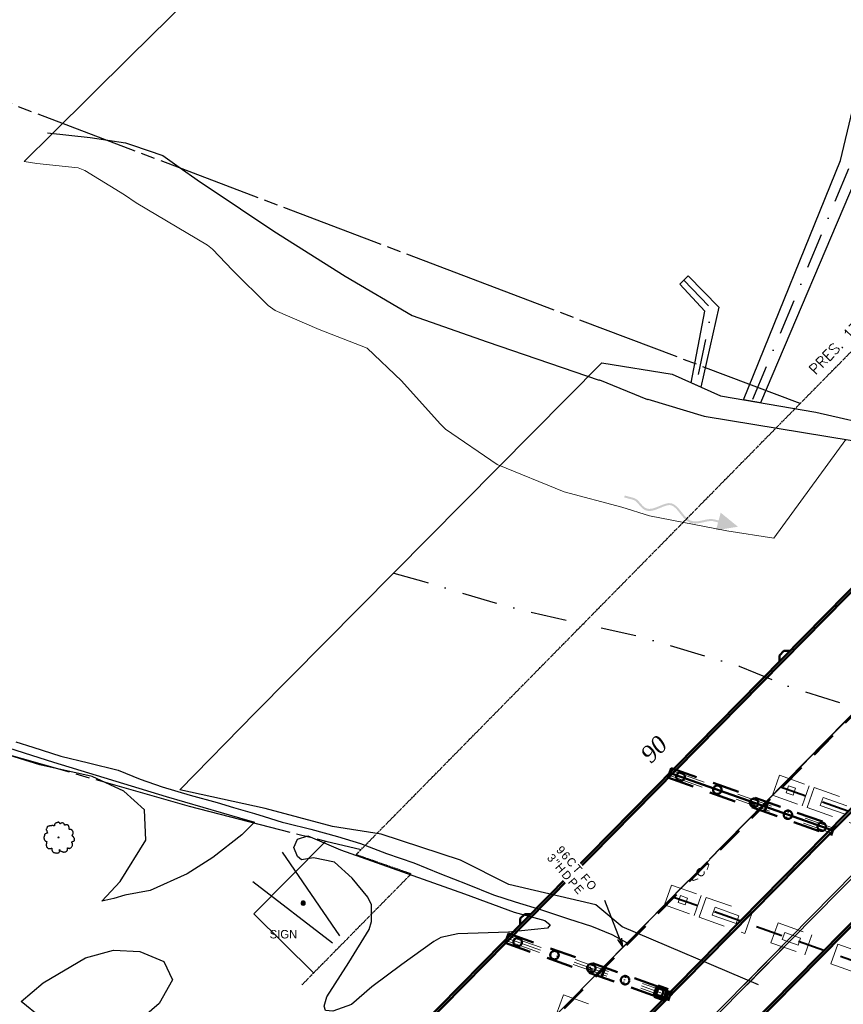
# Model space of a CAD drawing. Extents: x 817093 to 1967201, y 332401 to 800054.
# Tile 9 of 256: x 1960600 to 1960990, y 797492 to 797959. Entities that reach past the tile are written whole.
import ezdxf
from ezdxf.enums import TextEntityAlignment as Align

# ---------------------------------------------------------------- set-up
doc = ezdxf.new("R2010")
doc.units = 0
doc.header["$MEASUREMENT"] = 0
for name, pattern in [('DGN Style 2', [21.105839, 12.663503, -8.442336]), ('DGN Style 4', [33.790448, 16.884671, -8.442336, 0.021106, -8.442336]), ('HIDDEN', [0.375, 0.25, -0.125]), ('PHANTOM2', [1.25, 0.625, -0.125, 0.125, -0.125, 0.125, -0.125]), ('R W OR PROPERTY LINE', [62.339, 49.215, -3.281, 6.562, -3.281]), ('TREE LINE', [22.253, -11.1265, -11.1265])]:
    doc.linetypes.add(name, pattern=pattern)
doc.layers.get('0').update_dxf_attribs({"lineweight": 120})
for name, color, linetype, lineweight in [('BR_CENTER LINES', 254, 'DGN Style 4', 13), ('BR_CONCRETE', 91, 'Continuous', 106), ('BR_EXISTING_BRIDGE', 220, 'DGN Style 2', 40), ('RD_DTM_Obscure', 171, 'Continuous', 0), ('RD_EX_BldgApp', 40, 'Continuous', 30), ('RD_EX_Bridge', 220, 'Continuous', 30), ('RD_EX_DV_Prop', 7, 'R W OR PROPERTY LINE', 30), ('RD_EX_H2O', 172, 'Continuous', 30), ('RD_EX_H2O_BlueLn', 171, 'Continuous', 30), ('RD_EX_H2O_txCode', 7, 'Continuous', 0), ('RD_EX_RW', 8, 'PHANTOM2', 30), ('RD_EX_RW_TX', 60, 'Continuous', 30), ('RD_EX_SU_Trfc', 20, 'HIDDEN', 30), ('RD_EX_SU_TX_Trfc', 20, 'Continuous', 30), ('RD_EX_VEG', 102, 'Continuous', 30), ('RD_HC_TX_Sta50', 120, 'Continuous', 30)]:
    doc.layers.add(name, color=color, linetype=linetype, lineweight=lineweight)
doc.layers.add('FUTURE BRIDGE', color=7, linetype='Continuous', lineweight=50, true_color=0xa6837d)
doc.styles.add('L80', font='simplex.shx', dxfattribs={"height": 0.08})
doc.styles.get("Standard").update_dxf_attribs({"font": 'simplex.shx'})
doc.styles.add('Style-arial', font='arial.shx')
doc.styles.add('Style-font023', font='font023.shx')
doc.styles.add('Style-timesi', font='timesi.shx')
doc.styles.add('Style-USTN_ENGNRG', font='USTN_ENGNRG.shx')
doc.styles.add('SUE', font='font001.shx', dxfattribs={"height": 13.12336})
doc.linetypes.add('SRTF1', pattern='A,125,["TF1",Style-arial,S=8.33333e-05,R=0,X=0,Y=0],125', length=250)
doc.dimstyles.new('Annotative', dxfattribs={"dimtxt": 0.18, "dimasz": 0.18, "dimexe": 0.18, "dimexo": 0.0625, "dimgap": 0.09, "dimtad": 0, "dimtih": 1, "dimtoh": 1, "dimdec": 4, "dimzin": 0, "dimdsep": 46, "dimtxsty": 'Standard', "dimcen": 0.09, "dimadec": 0, "dimazin": 0, "dimtfac": 1, "dimtdec": 4, "dimtofl": 0, "dimtmove": 0, "dimatfit": 3, "dimfxl": 1, "dimtolj": 1, "dimtzin": 0, "dimarcsym": 0})

# ---------------------------------------------------------------- blocks, each defined once
blk = doc.blocks.new('SIGNPOLE')
at = {"layer": 'RD_EX_BldgApp', "color": 40, "linetype": 'Continuous', "lineweight": 30, "flags": 128}
for points in [[(-0.53, -0.85), (0.01, -1.01), (0.55, -0.85), (0.92, -0.43), (1.01, 0.13), (0.79, 0.64), (0.33, 0.97), (-0.23, 0.99), (-0.72, 0.71), (-0.99, 0.22), (-0.95, -0.34), (-0.62, -0.8), (-0.53, -0.85)], [(-0.43, -0.68), (0.06, -0.8), (0.52, -0.61), (0.79, -0.19), (0.75, 0.31), (0.43, 0.69), (-0.05, 0.81), (-0.52, 0.63), (-0.78, 0.2), (-0.75, -0.3), (-0.43, -0.68)], [(-0.32, -0.51), (0.1, -0.59), (0.48, -0.38), (0.61, 0.03), (0.44, 0.43), (0.05, 0.61), (-0.37, 0.49), (-0.59, 0.12), (-0.52, -0.3), (-0.32, -0.51)], [(-0.21, -0.34), (0.13, -0.38), (0.38, -0.13), (0.35, 0.21), (0.06, 0.41), (-0.27, 0.3), (-0.4, -0.02), (-0.23, -0.32), (-0.21, -0.34)], [(-0.1, -0.17), (0.13, -0.15), (0.19, 0.08), (-0.01, 0.21), (-0.19, 0.05), (-0.1, -0.17)]]:
    blk.add_lwpolyline(points, dxfattribs=at)
blk = doc.blocks.new('TerminatorOpen_0.5')
at = {"color": 0, "linetype": 'ByBlock', "lineweight": -2}
for q in [(-1, 0.25), (-1, 0), (-1, -0.25)]:
    blk.add_line((0, 0), q, dxfattribs=at)
blk = doc.blocks.new('T1')
at = {"layer": 'RD_EX_VEG', "color": 102, "lineweight": 30}
for centre, radius in [((0, 0), 0.25), ((-0.01, -0.02), 0.0001)]:
    blk.add_circle(centre, radius, dxfattribs=at)
blk.add_open_spline([(0.13, 7.17), (0.03, 7.2), (-0.07, 7.21), (-0.17, 7.19), (-0.28, 7.17), (-0.39, 7.13), (-0.49, 7.09), (-0.58, 7.06), (-0.66, 7.02), (-0.74, 6.99), (-0.82, 6.96), (-0.89, 6.94), (-0.97, 6.92), (-1.04, 6.89), (-1.12, 6.85), (-1.19, 6.82), (-1.3, 6.77), (-1.39, 6.71), (-1.49, 6.64), (-1.58, 6.59), (-1.65, 6.52), (-1.72, 6.44), (-1.78, 6.37), (-1.82, 6.28), (-1.84, 6.19), (-1.86, 6.12), (-1.88, 6.04), (-1.89, 5.97), (-1.91, 5.88), (-1.93, 5.78), (-1.94, 5.69), (-1.95, 5.64), (-1.89, 5.57), (-1.94, 5.52), (-1.98, 5.48), (-2.03, 5.49), (-2.07, 5.49), (-2.12, 5.5), (-2.17, 5.51), (-2.22, 5.52), (-2.3, 5.54), (-2.38, 5.59), (-2.47, 5.59), (-2.55, 5.59), (-2.63, 5.59), (-2.72, 5.59), (-2.8, 5.59), (-2.88, 5.59), (-2.97, 5.59), (-3.08, 5.59), (-3.2, 5.57), (-3.32, 5.57), (-3.43, 5.56), (-3.55, 5.58), (-3.67, 5.57), (-3.76, 5.56), (-3.85, 5.53), (-3.94, 5.52), (-4.05, 5.5), (-4.16, 5.49), (-4.27, 5.47), (-4.39, 5.44), (-4.52, 5.39), (-4.64, 5.34), (-4.76, 5.3), (-4.87, 5.26), (-4.99, 5.22), (-5.11, 5.17), (-5.21, 5.08), (-5.29, 4.97), (-5.4, 4.82), (-5.47, 4.66), (-5.54, 4.49), (-5.59, 4.38), (-5.62, 4.26), (-5.67, 4.14), (-5.7, 4.06), (-5.81, 3.98), (-5.82, 3.89), (-5.82, 3.75), (-5.73, 3.59), (-5.67, 3.44), (-5.61, 3.32), (-5.52, 3.22), (-5.49, 3.09), (-5.48, 3.03), (-5.48, 2.96), (-5.47, 2.89), (-5.44, 2.75), (-5.43, 2.61), (-5.39, 2.47), (-5.37, 2.39), (-5.33, 2.32), (-5.29, 2.24), (-5.26, 2.17), (-5.12, 2.1), (-5.17, 2.04), (-5.18, 2.03), (-5.21, 2.02), (-5.24, 2.02), (-5.37, 2), (-5.49, 2), (-5.62, 1.97), (-5.72, 1.94), (-5.82, 1.91), (-5.92, 1.87), (-6.07, 1.81), (-6.2, 1.73), (-6.34, 1.64), (-6.43, 1.59), (-6.51, 1.52), (-6.57, 1.42), (-6.62, 1.32), (-6.65, 1.21), (-6.67, 1.09), (-6.69, 0.98), (-6.66, 0.86), (-6.69, 0.74), (-6.71, 0.67), (-6.77, 0.62), (-6.79, 0.55), (-6.82, 0.45), (-6.84, 0.36), (-6.86, 0.27), (-6.87, 0.25), (-6.88, 0.22), (-6.89, 0.2), (-6.92, 0.09), (-6.94, -0.02), (-6.94, -0.13), (-6.93, -0.28), (-6.86, -0.43), (-6.84, -0.58), (-6.82, -0.69), (-6.85, -0.81), (-6.81, -0.93), (-6.79, -1.01), (-6.74, -1.09), (-6.69, -1.15), (-6.64, -1.22), (-6.59, -1.27), (-6.54, -1.33), (-6.48, -1.41), (-6.44, -1.5), (-6.37, -1.58), (-6.26, -1.69), (-6.11, -1.75), (-5.97, -1.8), (-5.86, -1.84), (-5.75, -1.87), (-5.64, -1.9), (-5.58, -1.92), (-5.49, -1.88), (-5.44, -1.93), (-5.3, -2.06), (-5.59, -2.25), (-5.62, -2.43), (-5.63, -2.54), (-5.64, -2.66), (-5.67, -2.78), (-5.69, -2.91), (-5.77, -3.04), (-5.79, -3.18), (-5.79, -3.2), (-5.79, -3.23), (-5.79, -3.25), (-5.8, -3.41), (-5.85, -3.57), (-5.84, -3.73), (-5.83, -3.85), (-5.73, -3.94), (-5.69, -4.05), (-5.65, -4.17), (-5.68, -4.32), (-5.62, -4.43), (-5.57, -4.51), (-5.5, -4.58), (-5.44, -4.65), (-5.35, -4.76), (-5.26, -4.86), (-5.17, -4.95), (-5.07, -5.05), (-4.97, -5.12), (-4.84, -5.18), (-4.68, -5.26), (-4.51, -5.29), (-4.34, -5.3), (-4.21, -5.31), (-4.07, -5.32), (-3.94, -5.28), (-3.75, -5.22), (-3.56, -5.16), (-3.37, -5.1), (-3.28, -5.08), (-3.2, -5.02), (-3.12, -5.03), (-3.06, -5.03), (-3.14, -5.14), (-3.14, -5.2), (-3.13, -5.33), (-3.12, -5.45), (-3.12, -5.58), (-3.11, -5.72), (-3.14, -5.86), (-3.12, -6), (-3.09, -6.12), (-3.01, -6.22), (-2.97, -6.33), (-2.93, -6.42), (-2.9, -6.51), (-2.87, -6.6), (-2.83, -6.69), (-2.78, -6.77), (-2.72, -6.85), (-2.63, -6.96), (-2.52, -7.04), (-2.39, -7.08), (-2.26, -7.12), (-2.12, -7.11), (-1.99, -7.15), (-1.85, -7.19), (-1.71, -7.27), (-1.57, -7.3), (-1.42, -7.34), (-1.27, -7.36), (-1.12, -7.38), (-0.95, -7.4), (-0.78, -7.41), (-0.62, -7.4), (-0.41, -7.39), (-0.22, -7.32), (-0.02, -7.25), (0.08, -7.22), (0.19, -7.21), (0.26, -7.13), (0.3, -7.07), (0.32, -7.01), (0.36, -6.95), (0.43, -6.83), (0.5, -6.71), (0.56, -6.58), (0.59, -6.51), (0.51, -6.43), (0.51, -6.35), (0.49, -6.16), (0.45, -5.78), (0.53, -5.75), (0.56, -5.74), (0.6, -5.87), (0.63, -5.93), (0.69, -6.04), (0.72, -6.17), (0.81, -6.28), (0.93, -6.44), (1.13, -6.49), (1.31, -6.58), (1.44, -6.64), (1.57, -6.7), (1.71, -6.75), (1.86, -6.81), (2.02, -6.85), (2.18, -6.9), (2.28, -6.93), (2.38, -6.98), (2.48, -6.98), (2.64, -6.98), (2.8, -6.93), (2.96, -6.9), (3.08, -6.88), (3.21, -6.85), (3.33, -6.83), (3.46, -6.8), (3.58, -6.76), (3.71, -6.7), (3.83, -6.64), (3.92, -6.53), (4.01, -6.43), (4.08, -6.34), (4.16, -6.26), (4.18, -6.15), (4.2, -6.06), (4.21, -5.97), (4.23, -5.88), (4.25, -5.75), (4.28, -5.63), (4.31, -5.5), (4.32, -5.44), (4.35, -5.39), (4.36, -5.33), (4.36, -5.27), (4.3, -5.21), (4.28, -5.15), (4.25, -5.07), (4.16, -4.92), (4.23, -4.9), (4.25, -4.9), (4.28, -4.92), (4.31, -4.93), (4.36, -4.94), (4.42, -4.96), (4.48, -4.98), (4.58, -5.01), (4.66, -5.06), (4.75, -5.1), (4.83, -5.13), (4.9, -5.16), (4.98, -5.18), (5.08, -5.2), (5.2, -5.18), (5.3, -5.15), (5.4, -5.13), (5.49, -5.09), (5.58, -5.05), (5.74, -4.98), (5.91, -4.92), (6.03, -4.78), (6.15, -4.63), (6.21, -4.46), (6.3, -4.3), (6.39, -4.17), (6.49, -4.06), (6.58, -3.9), (6.64, -3.8), (6.66, -3.69), (6.65, -3.58), (6.65, -3.5), (6.62, -3.43), (6.6, -3.35), (6.58, -3.19), (6.63, -3.02), (6.58, -2.85), (6.55, -2.75), (6.42, -2.7), (6.38, -2.6), (6.36, -2.56), (6.34, -2.52), (6.33, -2.48), (6.28, -2.35), (6.19, -2.21), (6.23, -2.08), (6.24, -2.05), (6.27, -2.04), (6.3, -2.03), (6.4, -2), (6.49, -2.01), (6.58, -1.98), (6.7, -1.94), (6.83, -1.9), (6.95, -1.85), (7.05, -1.82), (7.14, -1.78), (7.23, -1.73), (7.31, -1.69), (7.39, -1.64), (7.45, -1.55), (7.51, -1.48), (7.53, -1.41), (7.53, -1.33), (7.53, -1.2), (7.5, -1.06), (7.5, -0.93), (7.51, -0.8), (7.59, -0.66), (7.55, -0.53), (7.54, -0.47), (7.51, -0.43), (7.48, -0.38), (7.45, -0.33), (7.41, -0.28), (7.38, -0.23), (7.34, -0.17), (7.34, -0.09), (7.3, -0.03), (7.26, 0.03), (7.2, 0.06), (7.15, 0.12), (7.12, 0.17), (7.09, 0.23), (7.05, 0.27), (7.02, 0.31), (6.99, 0.34), (6.95, 0.37), (6.91, 0.42), (6.87, 0.47), (6.83, 0.52), (6.78, 0.57), (6.71, 0.61), (6.65, 0.65), (6.61, 0.67), (6.55, 0.66), (6.5, 0.7), (6.46, 0.73), (6.43, 0.8), (6.45, 0.84), (6.49, 0.91), (6.56, 0.97), (6.6, 1.04), (6.62, 1.08), (6.64, 1.11), (6.65, 1.14), (6.68, 1.22), (6.66, 1.3), (6.68, 1.37), (6.72, 1.5), (6.87, 1.58), (6.9, 1.72), (6.94, 1.85), (6.97, 1.99), (6.95, 2.12), (6.94, 2.26), (6.92, 2.4), (6.9, 2.54), (6.89, 2.64), (6.88, 2.73), (6.85, 2.82), (6.83, 2.92), (6.77, 3.01), (6.7, 3.09), (6.64, 3.18), (6.57, 3.26), (6.5, 3.34), (6.46, 3.4), (6.43, 3.46), (6.38, 3.52), (6.33, 3.57), (6.27, 3.61), (6.2, 3.64), (6.1, 3.7), (5.99, 3.74), (5.88, 3.77), (5.8, 3.79), (5.71, 3.81), (5.63, 3.82), (5.51, 3.83), (5.4, 3.81), (5.28, 3.82), (5.21, 3.82), (5.14, 3.82), (5.08, 3.87), (5.06, 3.88), (5.1, 3.9), (5.1, 3.92), (5.1, 3.97), (5.1, 4.02), (5.1, 4.07), (5.1, 4.16), (5.1, 4.25), (5.1, 4.34), (5.1, 4.5), (5.06, 4.64), (5.03, 4.79), (4.99, 4.96), (4.92, 5.12), (4.88, 5.29), (4.88, 5.3), (4.88, 5.31), (4.88, 5.32), (4.87, 5.41), (4.84, 5.49), (4.78, 5.57), (4.71, 5.65), (4.64, 5.72), (4.56, 5.77), (4.5, 5.8), (4.44, 5.83), (4.38, 5.87), (4.31, 5.91), (4.26, 5.96), (4.18, 5.99), (4.1, 6.03), (4.01, 6.02), (3.93, 6.02), (3.83, 6.02), (3.73, 6.02), (3.63, 6.02), (3.54, 6.01), (3.45, 6), (3.36, 5.97), (3.28, 5.94), (3.22, 5.9), (3.16, 5.87), (3.09, 5.83), (3.03, 5.71), (2.98, 5.74), (2.94, 5.77), (2.92, 5.84), (2.91, 5.89), (2.87, 5.99), (2.84, 6.09), (2.81, 6.19), (2.79, 6.24), (2.77, 6.29), (2.76, 6.34), (2.73, 6.42), (2.66, 6.46), (2.61, 6.52), (2.53, 6.59), (2.47, 6.66), (2.38, 6.72), (2.24, 6.81), (2.08, 6.83), (1.93, 6.84), (1.73, 6.86), (1.51, 6.85), (1.31, 6.77), (1.19, 6.72), (1.1, 6.64), (1.01, 6.57), (0.95, 6.52), (0.9, 6.39), (0.86, 6.39), (0.83, 6.39), (0.83, 6.48), (0.81, 6.52), (0.75, 6.59), (0.66, 6.64), (0.61, 6.72), (0.57, 6.77), (0.56, 6.85), (0.51, 6.89), (0.45, 6.94), (0.39, 6.98), (0.33, 7.02), (0.28, 7.05), (0.23, 7.09), (0.18, 7.12), (0.15, 7.14), (0.12, 7.15), (0.08, 7.17)], degree=3, knots=[0, 0, 0, 0, 0.004602, 0.004602, 0.004602, 0.0098, 0.0098, 0.0098, 0.013917, 0.013917, 0.013917, 0.017544, 0.017544, 0.017544, 0.021308, 0.021308, 0.021308, 0.026617, 0.026617, 0.026617, 0.031221, 0.031221, 0.031221, 0.035494, 0.035494, 0.035494, 0.039018, 0.039018, 0.039018, 0.04329, 0.04329, 0.04329, 0.045967, 0.045967, 0.045967, 0.047915, 0.047915, 0.047915, 0.050241, 0.050241, 0.050241, 0.054231, 0.054231, 0.054231, 0.058053, 0.058053, 0.058053, 0.061876, 0.061876, 0.061876, 0.06724, 0.06724, 0.06724, 0.072591, 0.072591, 0.072591, 0.076864, 0.076864, 0.076864, 0.081892, 0.081892, 0.081892, 0.087935, 0.087935, 0.087935, 0.093617, 0.093617, 0.093617, 0.099587, 0.099587, 0.099587, 0.107793, 0.107793, 0.107793, 0.113475, 0.113475, 0.113475, 0.117933, 0.117933, 0.117933, 0.125184, 0.125184, 0.125184, 0.131168, 0.131168, 0.131168, 0.13425, 0.13425, 0.13425, 0.140847, 0.140847, 0.140847, 0.144612, 0.144612, 0.144612, 0.148218, 0.148218, 0.148218, 0.149426, 0.149426, 0.149426, 0.155211, 0.155211, 0.155211, 0.160045, 0.160045, 0.160045, 0.167398, 0.167398, 0.167398, 0.172263, 0.172263, 0.172263, 0.177462, 0.177462, 0.177462, 0.182827, 0.182827, 0.182827, 0.186244, 0.186244, 0.186244, 0.190603, 0.190603, 0.190603, 0.191812, 0.191812, 0.191812, 0.196839, 0.196839, 0.196839, 0.203887, 0.203887, 0.203887, 0.209251, 0.209251, 0.209251, 0.213186, 0.213186, 0.213186, 0.216709, 0.216709, 0.216709, 0.221375, 0.221375, 0.221375, 0.228392, 0.228392, 0.228392, 0.23359, 0.23359, 0.23359, 0.236672, 0.236672, 0.236672, 0.244771, 0.244771, 0.244771, 0.250176, 0.250176, 0.250176, 0.256583, 0.256583, 0.256583, 0.257729, 0.257729, 0.257729, 0.265032, 0.265032, 0.265032, 0.270505, 0.270505, 0.270505, 0.27635, 0.27635, 0.27635, 0.280708, 0.280708, 0.280708, 0.286931, 0.286931, 0.286931, 0.292974, 0.292974, 0.292974, 0.300854, 0.300854, 0.300854, 0.306982, 0.306982, 0.306982, 0.316171, 0.316171, 0.316171, 0.32016, 0.32016, 0.32016, 0.322863, 0.322863, 0.322863, 0.32861, 0.32861, 0.32861, 0.335107, 0.335107, 0.335107, 0.340579, 0.340579, 0.340579, 0.345053, 0.345053, 0.345053, 0.349511, 0.349511, 0.349511, 0.355554, 0.355554, 0.355554, 0.361775, 0.361775, 0.361775, 0.368666, 0.368666, 0.368666, 0.375641, 0.375641, 0.375641, 0.383294, 0.383294, 0.383294, 0.39275, 0.39275, 0.39275, 0.397368, 0.397368, 0.397368, 0.40045, 0.40045, 0.40045, 0.406947, 0.406947, 0.406947, 0.410472, 0.410472, 0.410472, 0.419653, 0.419653, 0.419653, 0.422735, 0.422735, 0.422735, 0.428718, 0.428718, 0.428718, 0.437632, 0.437632, 0.437632, 0.444307, 0.444307, 0.444307, 0.451922, 0.451922, 0.451922, 0.456651, 0.456651, 0.456651, 0.464002, 0.464002, 0.464002, 0.46985, 0.46985, 0.46985, 0.475892, 0.475892, 0.475892, 0.482114, 0.482114, 0.482114, 0.487098, 0.487098, 0.487098, 0.491371, 0.491371, 0.491371, 0.497217, 0.497217, 0.497217, 0.5, 0.5, 0.5, 0.504396, 0.504396, 0.504396, 0.510281, 0.510281, 0.510281, 0.512105, 0.512105, 0.512105, 0.516306, 0.516306, 0.516306, 0.52328, 0.52328, 0.52328, 0.528756, 0.528756, 0.528756, 0.53628, 0.53628, 0.53628, 0.543035, 0.543035, 0.543035, 0.555209, 0.555209, 0.555209, 0.56788, 0.56788, 0.56788, 0.579085, 0.579085, 0.579085, 0.586784, 0.586784, 0.586784, 0.592106, 0.592106, 0.592106, 0.603662, 0.603662, 0.603662, 0.611054, 0.611054, 0.611054, 0.614161, 0.614161, 0.614161, 0.623679, 0.623679, 0.623679, 0.625761, 0.625761, 0.625761, 0.632213, 0.632213, 0.632213, 0.641338, 0.641338, 0.641338, 0.648312, 0.648312, 0.648312, 0.654893, 0.654893, 0.654893, 0.660368, 0.660368, 0.660368, 0.669619, 0.669619, 0.669619, 0.678925, 0.678925, 0.678925, 0.682797, 0.682797, 0.682797, 0.686957, 0.686957, 0.686957, 0.69189, 0.69189, 0.69189, 0.696786, 0.696786, 0.696786, 0.700948, 0.700948, 0.700948, 0.704213, 0.704213, 0.704213, 0.708721, 0.708721, 0.708721, 0.713685, 0.713685, 0.713685, 0.717335, 0.717335, 0.717335, 0.720985, 0.720985, 0.720985, 0.726756, 0.726756, 0.726756, 0.729337, 0.729337, 0.729337, 0.734563, 0.734563, 0.734563, 0.744169, 0.744169, 0.744169, 0.753475, 0.753475, 0.753475, 0.763354, 0.763354, 0.763354, 0.769808, 0.769808, 0.769808, 0.777039, 0.777039, 0.777039, 0.784429, 0.784429, 0.784429, 0.789394, 0.789394, 0.789394, 0.794359, 0.794359, 0.794359, 0.802397, 0.802397, 0.802397, 0.808283, 0.808283, 0.808283, 0.816362, 0.816362, 0.816362, 0.821122, 0.821122, 0.821122, 0.822413, 0.822413, 0.822413, 0.825875, 0.825875, 0.825875, 0.832224, 0.832224, 0.832224, 0.842755, 0.842755, 0.842755, 0.854807, 0.854807, 0.854807, 0.855384, 0.855384, 0.855384, 0.861599, 0.861599, 0.861599, 0.868548, 0.868548, 0.868548, 0.8732, 0.8732, 0.8732, 0.878646, 0.878646, 0.878646, 0.884446, 0.884446, 0.884446, 0.891371, 0.891371, 0.891371, 0.897824, 0.897824, 0.897824, 0.902987, 0.902987, 0.902987, 0.907951, 0.907951, 0.907951, 0.911823, 0.911823, 0.911823, 0.919124, 0.919124, 0.919124, 0.922773, 0.922773, 0.922773, 0.928094, 0.928094, 0.928094, 0.935042, 0.935042, 0.935042, 0.945826, 0.945826, 0.945826, 0.960357, 0.960357, 0.960357, 0.968681, 0.968681, 0.968681, 0.974002, 0.974002, 0.974002, 0.977108, 0.977108, 0.977108, 0.983639, 0.983639, 0.983639, 0.988292, 0.988292, 0.988292, 0.993257, 0.993257, 0.993257, 0.997418, 0.997418, 0.997418, 1, 1, 1, 1], dxfattribs=at)
blk = doc.blocks.new('*U117')
at = {"layer": 'BR_EXISTING_BRIDGE', "linetype": 'DGN Style 2', "lineweight": 0}
for p, q in [((-136.99, -62.01), (-133.64, -52.59)), ((-133.64, -52.59), (-119.51, -57.6)), ((-129.31, -57.57), (-130.48, -60.87)), ((-129.31, -57.57), (-126.01, -58.75)), ((-126.01, -58.75), (-127.18, -62.04)), ((-122.85, -67.03), (-119.51, -57.6)), ((-117.15, -58.44), (-120.5, -67.86)), ((-117.15, -58.44), (-95.48, -66.13)), ((-136.99, -62.01), (-122.85, -67.03)), ((-130.48, -60.87), (-127.18, -62.04)), ((-112.97, -63.11), (-114.31, -66.88)), ((-112.97, -63.11), (-101.66, -67.12)), ((-120.5, -67.86), (-98.82, -75.55)), ((-114.31, -66.88), (-103, -70.89)), ((-188.18, -114.06), (-184.84, -104.63)), ((-184.84, -104.63), (-170.7, -109.65)), ((-180.51, -109.62), (-181.68, -112.91)), ((-180.51, -109.62), (-177.21, -110.79)), ((-177.21, -110.79), (-178.38, -114.08)), ((-174.04, -119.07), (-170.7, -109.65)), ((-168.35, -110.48), (-171.69, -119.9)), ((-168.35, -110.48), (-146.67, -118.17)), ((-188.18, -114.06), (-174.04, -119.07)), ((-181.68, -112.91), (-178.38, -114.08)), ((-164.17, -115.15), (-165.5, -118.92)), ((-164.17, -115.15), (-152.86, -119.16)), ((-171.69, -119.9), (-150.01, -127.59)), ((-165.5, -118.92), (-154.19, -122.93)), ((-152.86, -119.16), (-154.19, -122.93)), ((-146.67, -118.17), (-150.01, -127.59)), ((-134.32, -122.55), (-137.67, -131.97)), ((-134.32, -122.55), (-118.3, -128.23)), ((-131.17, -127.12), (-132.34, -130.41)), ((-132.34, -130.41), (-124.8, -133.09)), ((-131.17, -127.12), (-123.63, -129.79)), ((-123.63, -129.79), (-124.8, -133.09)), ((-118.3, -128.23), (-121.64, -137.66)), ((-137.67, -131.97), (-121.64, -137.66)), ((-105.95, -132.61), (-109.3, -142.04)), ((-105.95, -132.61), (-84.28, -140.3)), ((-109.3, -142.04), (-87.62, -149.72)), ((-239.37, -166.1), (-236.03, -156.67)), ((-236.03, -156.67), (-221.89, -161.69))]:
    blk.add_line(p, q, dxfattribs=at)
at = {"layer": 'BR_EXISTING_BRIDGE'}
for p, q in [((-133.07, -58.1), (-20.46, -98.04)), ((-184.27, -110.14), (-71.66, -150.08))]:
    blk.add_line(p, q, dxfattribs=at)
blk = doc.blocks.new('*U119')
at = {"layer": 'BR_CONCRETE'}
for p, q in [((-3.15, -1.4), (-1.56, 3.07)), ((3.15, 1.4), (-1.56, 3.07)), ((1.56, -3.07), (3.15, 1.4)), ((-3.15, -1.4), (1.56, -3.07))]:
    blk.add_line(p, q, dxfattribs=at)

msp = doc.modelspace()

# ---------------------------------------------------------------- hatches: boundary and pattern name
at = {"layer": 'RD_EX_H2O_txCode', "lineweight": 13}
h = msp.add_hatch(color=4, dxfattribs=at)
edge = h.paths.add_edge_path()
edge.add_spline(control_points=[(1960908.709, 797728.454), (1960908.882, 797728.384), (1960909.054, 797728.298), (1960909.4, 797728.094), (1960909.573, 797727.977), (1960910.093, 797727.58), (1960910.441, 797727.257), (1960911.137, 797726.524), (1960911.484, 797726.116), (1960912.185, 797725.255), (1960912.538, 797724.802), (1960913.262, 797723.892), (1960913.632, 797723.434), (1960914.409, 797722.551), (1960914.814, 797722.126), (1960915.467, 797721.544), (1960915.692, 797721.359), (1960916.161, 797721.015), (1960916.405, 797720.854), (1960916.914, 797720.566), (1960917.179, 797720.439), (1960917.733, 797720.224), (1960918.021, 797720.138), (1960918.394, 797720.061), (1960918.507, 797720.04), (1960918.631, 797720.022), (1960918.679, 797720.015), (1960918.698, 797720.013), (1960918.707, 797720.011), (1960918.734, 797720.008), (1960918.752, 797720.006), (1960918.914, 797719.986), (1960919.058, 797719.973), (1960919.489, 797719.947), (1960919.775, 797719.945), (1960920.625, 797719.977), (1960921.183, 797720.048), (1960922.28, 797720.237), (1960922.82, 797720.355), (1960923.879, 797720.596), (1960924.399, 797720.718), (1960925.414, 797720.927), (1960925.908, 797721.014), (1960926.863, 797721.117), (1960927.323, 797721.134), (1960927.985, 797721.088), (1960928.201, 797721.061), (1960928.519, 797721), (1960928.631, 797720.974), (1960928.741, 797720.945), (1960928.751, 797720.942), (1960928.755, 797720.941), (1960928.759, 797720.94)], knot_values=[0, 0, 0, 0, 0.0338445, 0.0338445, 0.0676891, 0.0676891, 0.1353781, 0.1353781, 0.2030672, 0.2030672, 0.2707562, 0.2707562, 0.3384453, 0.3384453, 0.4061343, 0.4061343, 0.4399788, 0.4399788, 0.4738234, 0.4738234, 0.5076679, 0.5076679, 0.5415124, 0.5415124, 0.5499736, 0.5542041, 0.5552618, 0.5552618, 0.5563194, 0.5563194, 0.5584347, 0.5584347, 0.575357, 0.575357, 0.6092015, 0.6092015, 0.6768905, 0.6768905, 0.7445796, 0.7445796, 0.8122686, 0.8122686, 0.8799577, 0.8799577, 0.9476467, 0.9476467, 0.9814913, 0.9814913, 0.9984135, 0.9994712, 0.9994712, 1, 1, 1, 1], degree=3, periodic=0)
edge.add_line((1960928.759, 797720.94), (1960930.605, 797720.447))
edge.add_line((1960930.605, 797720.447), (1960929.612, 797716.737))
edge.add_line((1960929.612, 797716.737), (1960940.003, 797718.43))
edge.add_line((1960940.003, 797718.43), (1960931.845, 797725.084))
edge.add_line((1960931.845, 797725.084), (1960930.853, 797721.374))
edge.add_line((1960930.853, 797721.374), (1960928.998, 797721.87))
edge.add_spline(control_points=[(1960928.998, 797721.87), (1960925.707, 797722.75), (1960922.116, 797720.532), (1960918.819, 797720.965), (1960914.538, 797721.527), (1960912.534, 797728.368), (1960908.651, 797729.489), (1960905.034, 797730.534), (1960900.096, 797725.61), (1960896.51, 797727.174), (1960894.282, 797728.146), (1960893.089, 797731.435), (1960890.616, 797732.096)], knot_values=[0, 0, 0, 0, 0.234779, 0.234779, 0.234779, 0.5396146, 0.5396146, 0.5396146, 0.8235699, 0.8235699, 0.8235699, 1, 1, 1, 1], degree=3, periodic=0)
edge.add_line((1960890.616, 797732.096), (1960886.368, 797733.233))
edge.add_line((1960886.368, 797733.233), (1960886.12, 797732.305))
edge.add_line((1960886.12, 797732.305), (1960890.364, 797731.17))
edge.add_spline(control_points=[(1960890.364, 797731.17), (1960890.366, 797731.17), (1960890.368, 797731.169), (1960890.371, 797731.168), (1960890.378, 797731.167), (1960890.396, 797731.162), (1960890.413, 797731.157), (1960890.469, 797731.14), (1960890.513, 797731.126), (1960890.733, 797731.048), (1960890.905, 797730.966), (1960891.248, 797730.762), (1960891.419, 797730.639), (1960891.761, 797730.359), (1960891.932, 797730.2), (1960892.276, 797729.855), (1960892.448, 797729.668), (1960892.796, 797729.277), (1960892.972, 797729.072), (1960893.33, 797728.654), (1960893.513, 797728.441), (1960893.892, 797728.017), (1960894.089, 797727.806), (1960894.502, 797727.397), (1960894.72, 797727.199), (1960895.186, 797726.828), (1960895.435, 797726.656), (1960895.838, 797726.43), (1960895.977, 797726.36), (1960896.193, 797726.265), (1960896.265, 797726.236), (1960896.411, 797726.181), (1960896.484, 797726.155), (1960896.851, 797726.038), (1960897.148, 797725.976), (1960897.743, 797725.905), (1960898.04, 797725.896), (1960898.629, 797725.921), (1960898.922, 797725.954), (1960899.502, 797726.052), (1960899.79, 797726.117), (1960900.646, 797726.347), (1960901.209, 797726.547), (1960902.318, 797726.981), (1960902.864, 797727.216), (1960903.935, 797727.671), (1960904.459, 797727.891), (1960905.467, 797728.269), (1960905.952, 797728.425), (1960906.631, 797728.582), (1960906.85, 797728.621), (1960907.268, 797728.67), (1960907.467, 797728.68), (1960907.845, 797728.67), (1960908.024, 797728.65), (1960908.238, 797728.605), (1960908.301, 797728.59), (1960908.364, 797728.573), (1960908.389, 797728.566), (1960908.395, 797728.564), (1960908.406, 797728.561), (1960908.422, 797728.556), (1960908.439, 797728.551), (1960908.536, 797728.521), (1960908.623, 797728.489), (1960908.709, 797728.454)], knot_values=[0, 0, 0, 0, 0.0002964, 0.0002964, 0.0005928, 0.0017783, 0.0041494, 0.0041494, 0.0136337, 0.0136337, 0.0515708, 0.0515708, 0.089508, 0.089508, 0.1274452, 0.1274452, 0.1653823, 0.1653823, 0.2033195, 0.2033195, 0.2412567, 0.2412567, 0.2791938, 0.2791938, 0.317131, 0.317131, 0.3550682, 0.3550682, 0.3740368, 0.3740368, 0.383521, 0.383521, 0.3930053, 0.3930053, 0.4309425, 0.4309425, 0.4688797, 0.4688797, 0.5068168, 0.5068168, 0.544754, 0.544754, 0.6206283, 0.6206283, 0.6965027, 0.6965027, 0.772377, 0.772377, 0.8482513, 0.8482513, 0.8861885, 0.8861885, 0.9241257, 0.9241257, 0.9620628, 0.9620628, 0.9715471, 0.9762893, 0.9762893, 0.9774748, 0.9774748, 0.9786603, 0.9810314, 0.9810314, 1, 1, 1, 1], degree=3, periodic=0)

# ---------------------------------------------------------------- linework, layer by layer
at = {"layer": 'BR_CENTER LINES'}
for p, q in [((1960908.038, 797602.945), (1960985.321, 797575.533)), ((1960907.203, 797600.589), (1960984.485, 797573.177)), ((1960830.48, 797523.349), (1960907.762, 797495.937)), ((1960830.898, 797524.527), (1960908.18, 797497.115)), ((1960830.09, 797522.249), (1960907.372, 797494.837))]:
    msp.add_line(p, q, dxfattribs=at)
at = {"layer": 'BR_CENTER LINES', "flags": 128}
for points in [[(1960946.262, 797588.061), (1960946.376, 797586.866), (1960946.692, 797587.187), (1960947.761, 797586.135), (1960948.212, 797586.593), (1960947.142, 797587.645), (1960947.458, 797587.966), (1960946.262, 797588.061)], [(1960869.121, 797509.643), (1960869.236, 797508.448), (1960869.551, 797508.769), (1960870.62, 797507.717), (1960871.071, 797508.175), (1960870.002, 797509.227), (1960870.317, 797509.548), (1960869.121, 797509.643)]]:
    msp.add_lwpolyline(points, close=True, dxfattribs=at)
at = {"layer": 'FUTURE BRIDGE', "color": 9}
for p, q in [((1961251.649, 797951.444), (1960739.717, 797431.035)), ((1961252.451, 797950.655), (1960740.519, 797430.246)), ((1961327.324, 797924.098), (1960815.392, 797403.689)), ((1961328.126, 797923.309), (1960816.194, 797402.9)), ((1960961.756, 797659.592), (1960959.652, 797657.453)), ((1960961.756, 797659.592), (1960964.577, 797659.613)), ((1960959.652, 797657.453), (1960959.673, 797654.621)), ((1960907.62, 797601.767), (1960984.903, 797574.355)), ((1960838.976, 797534.779), (1960836.872, 797532.64)), ((1960836.872, 797532.64), (1960836.894, 797529.808)), ((1960838.976, 797534.779), (1960841.798, 797534.801))]:
    msp.add_line(p, q, dxfattribs=at)
at = {"layer": 'FUTURE BRIDGE', "color": 9, "linetype": 'DGN Style 2'}
for p, q in [((1960908.414, 797604.005), (1960906.826, 797599.528)), ((1960908.414, 797604.005), (1960985.697, 797576.593)), ((1960906.826, 797599.528), (1960984.109, 797572.116)), ((1960985.697, 797576.593), (1960984.109, 797572.116)), ((1960831.274, 797525.587), (1960829.686, 797521.11)), ((1960831.274, 797525.587), (1960908.556, 797498.175)), ((1960829.686, 797521.11), (1960906.968, 797493.698)), ((1960908.556, 797498.175), (1960906.968, 797493.698))]:
    msp.add_line(p, q, dxfattribs=at)
at = {"layer": 'FUTURE BRIDGE', "color": 9, "linetype": 'DGN Style 2', "lineweight": 53}
for p, q in [((1960954.082, 797587.674), (1960952.578, 797583.433)), ((1960876.942, 797509.256), (1960875.438, 797505.015))]:
    msp.add_line(p, q, dxfattribs=at)
at = {"layer": 'FUTURE BRIDGE', "linetype": 'DGN Style 2'}
for centre in [(1960912.804, 797599.928), (1960930.24, 797593.744), (1960947.675, 797587.559), (1960963.697, 797581.876), (1960979.719, 797576.193), (1960835.664, 797521.51), (1960853.099, 797515.326), (1960870.535, 797509.141), (1960886.557, 797503.458), (1960902.579, 797497.775)]:
    msp.add_circle(centre, 2, dxfattribs=at)
at = {"layer": 'RD_DTM_Obscure', "color": 171, "linetype": 'Continuous', "lineweight": 0, "flags": 128}
msp.add_lwpolyline([(1960991.056, 797759.789), (1960957.076, 797713.076), (1960934.693, 797716.424), (1960898.057, 797723.585), (1960885.028, 797727.716), (1960857.677, 797735.032), (1960825.88, 797747.968), (1960801.453, 797764.706), (1960798.974, 797767.162), (1960780.647, 797787.524), (1960764.273, 797803.156), (1960741.6, 797811.924), (1960720.778, 797820.892), (1960717.482, 797823.257), (1960700.496, 797840.124), (1960691.067, 797850.016), (1960688.654, 797851.95), (1960654.982, 797871.925), (1960649.343, 797875.772), (1960630.644, 797887.326), (1960627.47, 797888.57), (1960607.828, 797890.655), (1960601.812, 797891.599), (1960615.293, 797904.913), (1960651.966, 797941.132), (1960717.811, 798006.162)], dxfattribs=at)
at = {"layer": 'RD_EX_BldgApp', "color": 40, "linetype": 'Continuous', "lineweight": 30}
for p, q in [((1960751.325, 797524.443), (1960724.171, 797564.084)), ((1960710.139, 797550.213), (1960747.854, 797521.222))]:
    msp.add_line(p, q, dxfattribs=at)
at = {"layer": 'RD_EX_BldgApp', "color": 40, "linetype": 'Continuous', "lineweight": 30, "flags": 128}
for points in [[(1961322.61, 797887.34), (1961220.552, 797783.51), (1961169.444, 797731.487), (1961066.931, 797627.301), (1960964.67, 797523.366), (1960942.917, 797501.299)], [(1961323.654, 797886.976), (1961221.266, 797782.809), (1961170.157, 797730.786), (1961067.644, 797626.6), (1960965.383, 797522.664), (1960944.321, 797501.299)]]:
    msp.add_lwpolyline(points, dxfattribs=at)
at = {"layer": 'RD_EX_DV_Prop'}
for p, q in [((1960829.22, 797830.088), (1960513.276, 797950.185)), ((1960969.432, 797776.79), (1960829.22, 797830.088)), ((1960575.904, 797615.706), (1960680.064, 797585.901)), ((1960680.064, 797585.901), (1960744.748, 797569.301)), ((1960710.678, 797534.909), (1960744.748, 797569.301)), ((1960744.748, 797569.301), (1960761.431, 797565.345)), ((1960738.983, 797506.877), (1960710.678, 797534.909))]:
    msp.add_line(p, q, dxfattribs=at)
at = {"layer": 'RD_EX_H2O', "linetype": 'DGN Style 4', "flags": 128}
for points in [[(1960999.578, 797921.197), (1960993.429, 797890.535), (1960946.658, 797777.923)], [(1960914.42, 797835.363), (1960927.646, 797821.549), (1960920.17, 797785.597)], [(1960776.993, 797696.47), (1960791.262, 797692.39), (1960823.836, 797682.643), (1960839.807, 797678.362), (1960892.748, 797666.604), (1960940.635, 797652.359), (1960964.058, 797642.68), (1961054.019, 797614.502), (1961073.866, 797608.569), (1961153.123, 797582.827), (1961199.474, 797566.64), (1961264.423, 797539.596), (1961305.06, 797526.155)]]:
    msp.add_lwpolyline(points, dxfattribs=at)
at = {"layer": 'RD_EX_H2O', "color": 172, "linetype": 'Continuous', "lineweight": 30, "flags": 128}
for points in [[(1960612.941, 797905.163), (1960633.049, 797903.026), (1960649.803, 797900.348), (1960653.108, 797899.376), (1960667.527, 797894.431), (1960674.215, 797889.678), (1960685.32, 797881.785), (1960688.505, 797879.661), (1960720.177, 797858.537), (1960753.965, 797837.233), (1960785.618, 797818.606), (1960821.134, 797806.033), (1960874.207, 797787.939), (1960874.359, 797788.046), (1960897.222, 797778.803), (1960897.373, 797778.91), (1960923.953, 797770.912), (1960994.148, 797759.276)], [(1960597.894, 797616.392), (1960605.921, 797613.893), (1960619.261, 797609.732), (1960632.287, 797606.432), (1960646.428, 797603.064), (1960656.83, 797598.814), (1960667.287, 797595.099), (1960680.421, 797591.214), (1960693.36, 797587.666), (1960701.097, 797585.282), (1960711.019, 797582.539), (1960715.579, 797581.073), (1960724.123, 797578.327), (1960726.154, 797577.839), (1960737.61, 797575.087), (1960750.238, 797571.533), (1960761.267, 797568.316), (1960773.513, 797563.59), (1960786.466, 797559.02), (1960798.812, 797553.987), (1960811.682, 797549.039), (1960824.233, 797543.93), (1960834.464, 797540.639), (1960847.003, 797536.803), (1960859.699, 797532.562), (1960870.631, 797529.037), (1960880.326, 797525.1), (1960887.561, 797521.16)]]:
    msp.add_lwpolyline(points, dxfattribs=at)
at = {"layer": 'RD_EX_H2O_BlueLn', "flags": 128}
for points in [[(1960994.282, 797915.948), (1961004.381, 797926.137), (1960998.235, 797889.071), (1960950.705, 797777.239), (1960942.611, 797778.607), (1960988.623, 797891.999), (1960994.282, 797915.948)], [(1960912.422, 797833.35), (1960916.402, 797837.366), (1960930.904, 797822.484), (1960922.507, 797784.554), (1960917.834, 797786.64), (1960924.388, 797820.614), (1960912.422, 797833.35)]]:
    msp.add_lwpolyline(points, close=True, dxfattribs=at)
at = {"layer": 'RD_EX_RW', "color": 2}
for p, q in [((1960759.135, 797563.011), (1961590.799, 798408.447)), ((1960759.135, 797563.011), (1960785.237, 797553.896)), ((1960733.497, 797501.299), (1960785.237, 797553.896))]:
    msp.add_line(p, q, dxfattribs=at)
at = {"layer": 'RD_EX_SU_Trfc', "linetype": 'SRTF1'}
msp.add_line((1960867.903, 797501.299), (1961266.941, 797907.067), dxfattribs=at)
at = {"layer": 'RD_EX_VEG', "color": 102, "linetype": 'TREE LINE', "lineweight": 30, "ltscale": 0.5, "flags": 128}
for points in [[(1960691.242, 797561.567), (1960679.018, 797553.93), (1960661.564, 797545.995), (1960661.474, 797545.912), (1960649.552, 797543.761), (1960644.279, 797542.123), (1960638.636, 797540.992), (1960647.295, 797550.312), (1960659.485, 797569.801), (1960658.837, 797584.187), (1960649.129, 797593.12), (1960634.07, 797599.942), (1960609.209, 797605.529), (1960587.397, 797612.326), (1960584.524, 797615.351), (1960586.228, 797616.464), (1960587.345, 797615.799), (1960615.673, 797606.776), (1960669.138, 797590.61), (1960703.795, 797580.342), (1960711.044, 797578.44), (1960704.896, 797572.302), (1960691.242, 797561.567)], [(1960600.416, 797493.277), (1960610.88, 797502.269), (1960630.961, 797513.993), (1960644.194, 797517.61), (1960656.63, 797517.05), (1960668.045, 797512.355), (1960672.111, 797503.694), (1960665.752, 797492.453), (1960658.935, 797486.327), (1960656.05, 797484.401), (1960646.942, 797479.288), (1960636.062, 797477.721), (1960623.302, 797480.717), (1960609.746, 797485.829), (1960600.416, 797493.277)]]:
    msp.add_lwpolyline(points, dxfattribs=at)

# ---------------------------------------------------------------- block references
at = {"layer": 'BR_CONCRETE'}
msp.add_blockref('*U119', (1960903.655, 797497.394), dxfattribs=at)
at = {"layer": 'RD_EX_BldgApp', "color": 40, "linetype": 'Continuous', "lineweight": 30}
msp.add_blockref('SIGNPOLE', (1960733.995, 797539.972), dxfattribs=at)
at = {"layer": 'RD_EX_VEG', "color": 102, "lineweight": 30}
msp.add_blockref('T1', (1960618.112, 797571.132), dxfattribs=at)

# ---------------------------------------------------------------- texts
at = {"color": 40, "linetype": 'Continuous', "lineweight": 30, "style": 'Style-font023'}
msp.add_text('SIGN', height=4, dxfattribs=at).set_placement((1960724.668, 797525.249), align=Align.MIDDLE_CENTER)
at = {"layer": 'RD_EX_RW_TX', "insert": (1961010.097, 797831.526), "char_height": 5, "width": 277.26871, "attachment_point": 2, "rotation": 45.82001, "style": 'L80'}
msp.add_mtext("PRES. 175' R/W (32.443) HDR", dxfattribs=at)
at = {"layer": 'RD_HC_TX_Sta50', "linetype": 'Continuous', "insert": (1960903.122, 797610.04), "char_height": 8, "attachment_point": 8, "rotation": 45.47048, "line_spacing_factor": 0.6, "style": 'Style-timesi'}
msp.add_mtext('90', dxfattribs=at)

# ---------------------------------------------------------------- leaders
at = {"layer": 'RD_EX_SU_TX_Trfc', "linetype": 'SRTF1'}
msp.add_leader([(1960885.505, 797519.319), (1960876.975, 797541.153)], dimstyle='Annotative', override={"dimtxt": 4, "dimasz": 4, "dimgap": 2, "dimtad": 0, "dimtxsty": 'Style-USTN_ENGNRG', "dimldrblk": 'TerminatorOpen_0.5'}, dxfattribs=at)

# ---------------------------------------------------------------- next in the draw order: texts
at = {"layer": 'RD_EX_SU_TX_Trfc', "linetype": 'SRTF1', "insert": (1960856.641, 797567.624), "char_height": 4, "attachment_point": 1, "rotation": 310.96524, "line_spacing_factor": 0.864567, "style": 'SUE', "bg_fill": 3, "box_fill_scale": 1.2, "bg_fill_color": 7, "bg_fill_transparency": 0}
msp.add_mtext('\\FUSTN_ENGNRG;\\T1.202;96CT FO\\P3"HDPE', dxfattribs=at)
at = {"layer": 'RD_EX_SU_TX_Trfc', "insert": (1960924.028, 797553.435), "char_height": 4, "attachment_point": 8, "rotation": 45.43447, "line_spacing_factor": 0.6, "style": 'SUE', "bg_fill": 3, "box_fill_scale": 1.2, "bg_fill_color": 7, "bg_fill_transparency": 0}
msp.add_mtext('\\T1.225;<C>', dxfattribs=at)

# ---------------------------------------------------------------- next in the draw order: linework, layer by layer
at = {"layer": 'FUTURE BRIDGE', "color": 9, "linetype": 'DGN Style 2', "lineweight": 53}
msp.add_line((1961295.607, 797935.348), (1960783.675, 797414.939), dxfattribs=at)
at = {"layer": 'FUTURE BRIDGE', "color": 9}
for p, q in [((1961367.25, 797910.44), (1960855.318, 797390.031)), ((1961368.052, 797909.651), (1960856.12, 797389.242))]:
    msp.add_line(p, q, dxfattribs=at)
at = {"layer": 'RD_EX_BldgApp', "color": 40, "linetype": 'Continuous', "lineweight": 30, "flags": 128}
for points in [[(1961322.61, 797887.34), (1961220.552, 797783.51), (1961169.444, 797731.487), (1961066.931, 797627.301), (1960964.67, 797523.366), (1960862.082, 797419.302)], [(1961323.654, 797886.976), (1961221.266, 797782.809), (1961170.157, 797730.786), (1961067.644, 797626.6), (1960965.383, 797522.664), (1960863.125, 797418.935)]]:
    msp.add_lwpolyline(points, dxfattribs=at)
at = {"layer": 'RD_EX_Bridge', "color": 8, "linetype": 'Continuous', "lineweight": 30, "flags": 128}
for points in [[(1961232.438, 797717.836), (1961378.886, 797867.071), (1961361.734, 797873.479), (1961333.62, 797883.498), (1961308.499, 797892.265), (1961284.175, 797900.874), (1961267.331, 797906.984), (1961170.423, 797808.345), (1960806.615, 797438.977), (1960822.166, 797433.53), (1960856.644, 797421.212), (1960877.074, 797414.034), (1960919.101, 797399.175), (1961232.438, 797717.836)], [(1961232.438, 797717.836), (1961378.886, 797867.071), (1961361.734, 797873.479), (1961333.62, 797883.498), (1961308.499, 797892.265), (1961284.175, 797900.874), (1961267.331, 797906.984), (1961170.423, 797808.345), (1960867.999, 797501.299)]]:
    msp.add_lwpolyline(points, dxfattribs=at)
at = {"layer": 'RD_EX_H2O_BlueLn', "flags": 128}
msp.add_lwpolyline([(1960949.787, 797501.299), (1960885.183, 797528.805), (1960872.671, 797539.193), (1960831.498, 797548.854), (1960808.609, 797560.394), (1960770.953, 797572.6), (1960747.921, 797576.271), (1960715.98, 797584.833), (1960675.541, 797593.702), (1960711.429, 797630.423), (1960875.555, 797796.131), (1960908.772, 797790.686), (1960931.692, 797780.453), (1960976.888, 797772.814), (1961008.599, 797765.524), (1961042.932, 797756.555), (1961069.486, 797752.968), (1961096.522, 797753.987), (1961221.022, 797708.972), (1961268.652, 797693.85), (1961339.473, 797661.945), (1961383.457, 797645.617), (1961412.485, 797639.717), (1961281.743, 797501.299)], dxfattribs=at)
at = {"layer": 'RD_EX_VEG', "color": 102, "linetype": 'TREE LINE', "lineweight": 30, "ltscale": 0.5, "flags": 128}
msp.add_lwpolyline([(1960736.267, 797571.825), (1960751.792, 797565.284), (1960810.5, 797544.317), (1960834.06, 797535.654), (1960848.449, 797531.719), (1960850.999, 797529.64), (1960849.73, 797528.15), (1960831.301, 797526.164), (1960807.354, 797525.447), (1960799.188, 797523.736), (1960795.93, 797521.806), (1960780.816, 797510.952), (1960766.62, 797500.333), (1960756.915, 797491.962), (1960748.15, 797488.81), (1960744.564, 797489.031), (1960743.957, 797491.127), (1960745.206, 797495.533), (1960755.633, 797511.851), (1960765.238, 797527.489), (1960766.469, 797531.235), (1960766.327, 797539.248), (1960764.728, 797542.805), (1960757.205, 797551.812), (1960748.83, 797559.362), (1960738.919, 797561.464), (1960733.253, 797560.539), (1960731.322, 797562.029), (1960729.666, 797566.332), (1960731.322, 797570.36), (1960736.267, 797571.825)], dxfattribs=at)

# ---------------------------------------------------------------- next in the draw order: block references
at = {"layer": 'BR_EXISTING_BRIDGE'}
msp.add_blockref('*U117', (1961093.317, 797653.182), dxfattribs=at)

doc.saveas('drawing.dxf')
